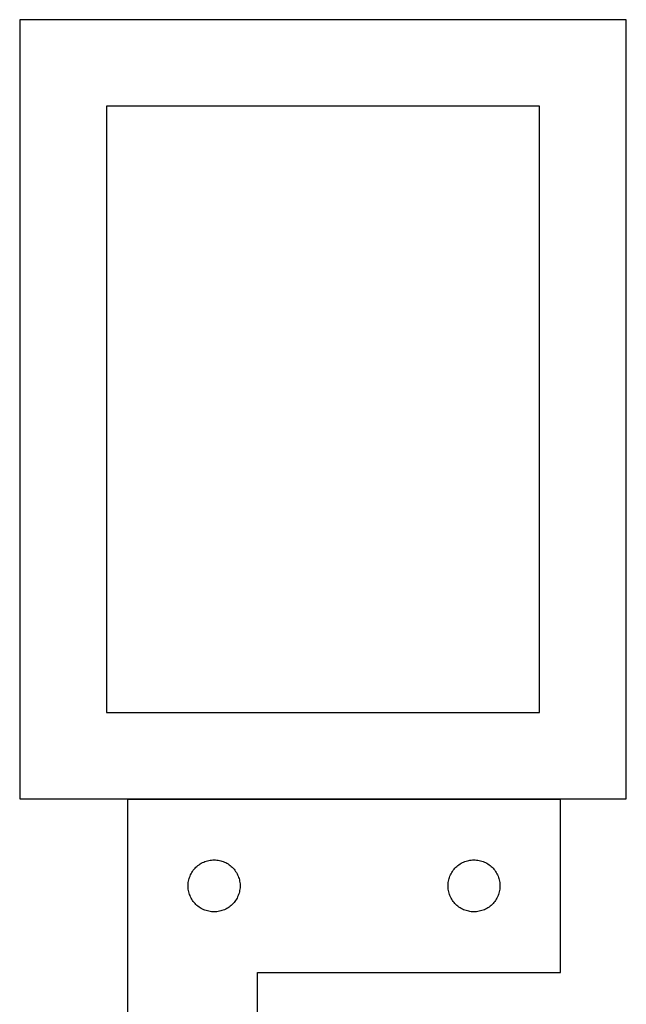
# Model space of a CAD drawing. Header units: millimetres. Extents: x 7 to 1493, y 7 to 2993.
# Tile 15 of 15: x 1143 to 1493, y 2425 to 2993. Entities that reach past the tile are written whole.
import ezdxf

# ---------------------------------------------------------------- set-up
doc = ezdxf.new("R2010")
doc.units = ezdxf.units.MM
doc.layers.add('COMMON', color=5, linetype='CONTINUOUS', true_color=0x0000ff)
doc.layers.add('CUT', color=7, linetype='CONTINUOUS', true_color=0x000000)

msp = doc.modelspace()

# ---------------------------------------------------------------- linework, layer by layer
at = {"layer": 'COMMON'}
for p, q in [((1143.063953, 2993.447832), (1143.063953, 2743.447832)), ((1143.063953, 2725.501284), (1143.063953, 2543.447832)), ((1205.257722, 2543.347831), (1455.257722, 2543.347831))]:
    msp.add_line(p, q, dxfattribs=at)
at = {"layer": 'CUT'}
for p, q in [((1493.163954, 2993.447832), (1143.163954, 2993.447832)), ((1143.163954, 2993.447832), (1143.163954, 2543.447832)), ((1493.163954, 2543.447832), (1493.163954, 2993.447832)), ((1443.163954, 2943.447832), (1193.163954, 2943.447832)), ((1193.163954, 2943.447832), (1193.163954, 2593.447832)), ((1443.163954, 2593.447832), (1443.163954, 2943.447832)), ((1193.163954, 2593.447832), (1443.163954, 2593.447832)), ((1143.163954, 2543.447832), (1493.163954, 2543.447832)), ((1205.257722, 2543.247831), (1205.257722, 2243.247831)), ((1455.257722, 2543.247831), (1205.257722, 2543.247831)), ((1455.257722, 2443.247831), (1455.257722, 2543.247831)), ((1249.966441, 2507.283583), (1250.696, 2507.537362)), ((1250.696, 2507.537362), (1251.437655, 2507.753247)), ((1251.437655, 2507.753247), (1252.189441, 2507.930666)), ((1252.189441, 2507.930666), (1252.949364, 2508.06915)), ((1252.949364, 2508.06915), (1253.715407, 2508.168329)), ((1253.715407, 2508.168329), (1254.485541, 2508.227943)), ((1254.485541, 2508.227943), (1255.257722, 2508.247831)), ((1255.257722, 2508.247831), (1256.029904, 2508.227943)), ((1256.029904, 2508.227943), (1256.800037, 2508.168329)), ((1256.800037, 2508.168329), (1257.566081, 2508.06915)), ((1257.566081, 2508.06915), (1258.326003, 2507.930666)), ((1258.326003, 2507.930666), (1259.077789, 2507.753247)), ((1259.077789, 2507.753247), (1259.819445, 2507.537362)), ((1259.819445, 2507.537362), (1260.549004, 2507.283583)), ((1399.966441, 2507.283583), (1400.696, 2507.537362)), ((1400.696, 2507.537362), (1401.437655, 2507.753247)), ((1401.437655, 2507.753247), (1402.189441, 2507.930666)), ((1402.189441, 2507.930666), (1402.949364, 2508.06915)), ((1402.949364, 2508.06915), (1403.715407, 2508.168329)), ((1403.715407, 2508.168329), (1404.485541, 2508.227943)), ((1404.485541, 2508.227943), (1405.257722, 2508.247831)), ((1405.257722, 2508.247831), (1406.029904, 2508.227943)), ((1406.029904, 2508.227943), (1406.800037, 2508.168329)), ((1406.800037, 2508.168329), (1407.566081, 2508.06915)), ((1407.566081, 2508.06915), (1408.326003, 2507.930666)), ((1408.326003, 2507.930666), (1409.077789, 2507.753247)), ((1409.077789, 2507.753247), (1409.819445, 2507.537362)), ((1409.819445, 2507.537362), (1410.549004, 2507.283583)), ((1242.812567, 2501.621487), (1243.260134, 2502.251045)), ((1243.260134, 2502.251045), (1243.739516, 2502.856729)), ((1243.739516, 2502.856729), (1244.249442, 2503.436931)), ((1244.249442, 2503.436931), (1244.78856, 2503.990114)), ((1244.78856, 2503.990114), (1245.35544, 2504.51481)), ((1245.35544, 2504.51481), (1245.94858, 2505.009628)), ((1245.94858, 2505.009628), (1246.566406, 2505.473256)), ((1246.566406, 2505.473256), (1247.207279, 2505.904465)), ((1247.207279, 2505.904465), (1247.869501, 2506.30211)), ((1247.869501, 2506.30211), (1248.551315, 2506.665137)), ((1248.551315, 2506.665137), (1249.250914, 2506.992585)), ((1249.250914, 2506.992585), (1249.966441, 2507.283583)), ((1260.549004, 2507.283583), (1261.264531, 2506.992585)), ((1261.264531, 2506.992585), (1261.964129, 2506.665137)), ((1261.964129, 2506.665137), (1262.645943, 2506.30211)), ((1262.645943, 2506.30211), (1263.308165, 2505.904465)), ((1263.308165, 2505.904465), (1263.949039, 2505.473256)), ((1263.949039, 2505.473256), (1264.566865, 2505.009628)), ((1264.566865, 2505.009628), (1265.160004, 2504.51481)), ((1265.160004, 2504.51481), (1265.726885, 2503.990114)), ((1265.726885, 2503.990114), (1266.266003, 2503.436931)), ((1266.266003, 2503.436931), (1266.775929, 2502.856729)), ((1266.775929, 2502.856729), (1267.255311, 2502.251045)), ((1267.255311, 2502.251045), (1267.702878, 2501.621487)), ((1392.812567, 2501.621487), (1393.260134, 2502.251045)), ((1393.260134, 2502.251045), (1393.739516, 2502.856729)), ((1393.739516, 2502.856729), (1394.249442, 2503.436931)), ((1394.249442, 2503.436931), (1394.78856, 2503.990114)), ((1394.78856, 2503.990114), (1395.35544, 2504.51481)), ((1395.35544, 2504.51481), (1395.94858, 2505.009628)), ((1395.94858, 2505.009628), (1396.566406, 2505.473256)), ((1396.566406, 2505.473256), (1397.207279, 2505.904465)), ((1397.207279, 2505.904465), (1397.869501, 2506.30211)), ((1397.869501, 2506.30211), (1398.551315, 2506.665137)), ((1398.551315, 2506.665137), (1399.250914, 2506.992585)), ((1399.250914, 2506.992585), (1399.966441, 2507.283583)), ((1410.549004, 2507.283583), (1411.264531, 2506.992585)), ((1411.264531, 2506.992585), (1411.964129, 2506.665137)), ((1411.964129, 2506.665137), (1412.645943, 2506.30211)), ((1412.645943, 2506.30211), (1413.308165, 2505.904465)), ((1413.308165, 2505.904465), (1413.949039, 2505.473256)), ((1413.949039, 2505.473256), (1414.566865, 2505.009628)), ((1414.566865, 2505.009628), (1415.160004, 2504.51481)), ((1415.160004, 2504.51481), (1415.726885, 2503.990114)), ((1415.726885, 2503.990114), (1416.266003, 2503.436931)), ((1416.266003, 2503.436931), (1416.775929, 2502.856729)), ((1416.775929, 2502.856729), (1417.255311, 2502.251045)), ((1417.255311, 2502.251045), (1417.702878, 2501.621487)), ((1240.500753, 2495.937043), (1240.658757, 2496.693147)), ((1240.658757, 2496.693147), (1240.855474, 2497.440116)), ((1240.855474, 2497.440116), (1241.090384, 2498.175967)), ((1241.090384, 2498.175967), (1241.362863, 2498.89875)), ((1241.362863, 2498.89875), (1241.672188, 2499.606547)), ((1241.672188, 2499.606547), (1242.01754, 2500.297482)), ((1242.01754, 2500.297482), (1242.398003, 2500.969723)), ((1242.398003, 2500.969723), (1242.812567, 2501.621487)), ((1267.702878, 2501.621487), (1268.117442, 2500.969723)), ((1268.117442, 2500.969723), (1268.497904, 2500.297482)), ((1268.497904, 2500.297482), (1268.843256, 2499.606547)), ((1268.843256, 2499.606547), (1269.152582, 2498.89875)), ((1269.152582, 2498.89875), (1269.425061, 2498.175967)), ((1269.425061, 2498.175967), (1269.65997, 2497.440116)), ((1269.65997, 2497.440116), (1269.856688, 2496.693147)), ((1269.856688, 2496.693147), (1270.014692, 2495.937043)), ((1390.500753, 2495.937043), (1390.658757, 2496.693147)), ((1390.658757, 2496.693147), (1390.855474, 2497.440116)), ((1390.855474, 2497.440116), (1391.090384, 2498.175967)), ((1391.090384, 2498.175967), (1391.362863, 2498.89875)), ((1391.362863, 2498.89875), (1391.672188, 2499.606547)), ((1391.672188, 2499.606547), (1392.01754, 2500.297482)), ((1392.01754, 2500.297482), (1392.398003, 2500.969723)), ((1392.398003, 2500.969723), (1392.812567, 2501.621487)), ((1417.702878, 2501.621487), (1418.117442, 2500.969723)), ((1418.117442, 2500.969723), (1418.497904, 2500.297482)), ((1418.497904, 2500.297482), (1418.843256, 2499.606547)), ((1418.843256, 2499.606547), (1419.152582, 2498.89875)), ((1419.152582, 2498.89875), (1419.425061, 2498.175967)), ((1419.425061, 2498.175967), (1419.65997, 2497.440116)), ((1419.65997, 2497.440116), (1419.856688, 2496.693147)), ((1419.856688, 2496.693147), (1420.014692, 2495.937043)), ((1240.262695, 2493.63405), (1240.302459, 2494.405463)), ((1240.262695, 2492.861612), (1240.262695, 2493.63405)), ((1240.302459, 2492.090199), (1240.262695, 2492.861612)), ((1240.302459, 2494.405463), (1240.381882, 2495.173807)), ((1240.381882, 2491.321856), (1240.302459, 2492.090199)), ((1240.381882, 2495.173807), (1240.500753, 2495.937043)), ((1240.500753, 2490.55862), (1240.381882, 2491.321856)), ((1240.658757, 2489.802515), (1240.500753, 2490.55862)), ((1270.014692, 2490.55862), (1269.856688, 2489.802515)), ((1270.014692, 2495.937043), (1270.133562, 2495.173807)), ((1270.133562, 2491.321856), (1270.014692, 2490.55862)), ((1270.133562, 2495.173807), (1270.212985, 2494.405463)), ((1270.212985, 2492.090199), (1270.133562, 2491.321856)), ((1270.212985, 2494.405463), (1270.252749, 2493.63405)), ((1270.252749, 2492.861612), (1270.212985, 2492.090199)), ((1270.252749, 2493.63405), (1270.252749, 2492.861612)), ((1390.262695, 2493.63405), (1390.302459, 2494.405463)), ((1390.262695, 2492.861612), (1390.262695, 2493.63405)), ((1390.302459, 2492.090199), (1390.262695, 2492.861612)), ((1390.302459, 2494.405463), (1390.381882, 2495.173807)), ((1390.381882, 2491.321856), (1390.302459, 2492.090199)), ((1390.381882, 2495.173807), (1390.500753, 2495.937043)), ((1390.500753, 2490.55862), (1390.381882, 2491.321856)), ((1390.658757, 2489.802515), (1390.500753, 2490.55862)), ((1420.014692, 2490.55862), (1419.856688, 2489.802515)), ((1420.014692, 2495.937043), (1420.133562, 2495.173807)), ((1420.133562, 2491.321856), (1420.014692, 2490.55862)), ((1420.133562, 2495.173807), (1420.212985, 2494.405463)), ((1420.212985, 2492.090199), (1420.133562, 2491.321856)), ((1420.212985, 2494.405463), (1420.252749, 2493.63405)), ((1420.252749, 2492.861612), (1420.212985, 2492.090199)), ((1420.252749, 2493.63405), (1420.252749, 2492.861612)), ((1240.855474, 2489.055547), (1240.658757, 2489.802515)), ((1241.090384, 2488.319695), (1240.855474, 2489.055547)), ((1241.362863, 2487.596913), (1241.090384, 2488.319695)), ((1241.672188, 2486.889115), (1241.362863, 2487.596913)), ((1242.01754, 2486.19818), (1241.672188, 2486.889115)), ((1242.398003, 2485.525939), (1242.01754, 2486.19818)), ((1242.812567, 2484.874175), (1242.398003, 2485.525939)), ((1243.260134, 2484.244617), (1242.812567, 2484.874175)), ((1267.702878, 2484.874175), (1267.255311, 2484.244617)), ((1268.117442, 2485.525939), (1267.702878, 2484.874175)), ((1268.497904, 2486.19818), (1268.117442, 2485.525939)), ((1268.843256, 2486.889115), (1268.497904, 2486.19818)), ((1269.152582, 2487.596913), (1268.843256, 2486.889115)), ((1269.425061, 2488.319695), (1269.152582, 2487.596913)), ((1269.65997, 2489.055547), (1269.425061, 2488.319695)), ((1269.856688, 2489.802515), (1269.65997, 2489.055547)), ((1390.855474, 2489.055547), (1390.658757, 2489.802515)), ((1391.090384, 2488.319695), (1390.855474, 2489.055547)), ((1391.362863, 2487.596913), (1391.090384, 2488.319695)), ((1391.672188, 2486.889115), (1391.362863, 2487.596913)), ((1392.01754, 2486.19818), (1391.672188, 2486.889115)), ((1392.398003, 2485.525939), (1392.01754, 2486.19818)), ((1392.812567, 2484.874175), (1392.398003, 2485.525939)), ((1393.260134, 2484.244617), (1392.812567, 2484.874175)), ((1417.702878, 2484.874175), (1417.255311, 2484.244617)), ((1418.117442, 2485.525939), (1417.702878, 2484.874175)), ((1418.497904, 2486.19818), (1418.117442, 2485.525939)), ((1418.843256, 2486.889115), (1418.497904, 2486.19818)), ((1419.152582, 2487.596913), (1418.843256, 2486.889115)), ((1419.425061, 2488.319695), (1419.152582, 2487.596913)), ((1419.65997, 2489.055547), (1419.425061, 2488.319695)), ((1419.856688, 2489.802515), (1419.65997, 2489.055547)), ((1243.739516, 2483.638934), (1243.260134, 2484.244617)), ((1244.249442, 2483.058731), (1243.739516, 2483.638934)), ((1244.78856, 2482.505548), (1244.249442, 2483.058731)), ((1245.35544, 2481.980852), (1244.78856, 2482.505548)), ((1245.94858, 2481.486034), (1245.35544, 2481.980852)), ((1246.566406, 2481.022406), (1245.94858, 2481.486034)), ((1247.207279, 2480.591198), (1246.566406, 2481.022406)), ((1247.869501, 2480.193553), (1247.207279, 2480.591198)), ((1248.551315, 2479.830525), (1247.869501, 2480.193553)), ((1249.250914, 2479.503078), (1248.551315, 2479.830525)), ((1249.966441, 2479.212079), (1249.250914, 2479.503078)), ((1250.696, 2478.9583), (1249.966441, 2479.212079)), ((1260.549004, 2479.212079), (1259.819445, 2478.9583)), ((1261.264531, 2479.503078), (1260.549004, 2479.212079)), ((1261.964129, 2479.830525), (1261.264531, 2479.503078)), ((1262.645943, 2480.193553), (1261.964129, 2479.830525)), ((1263.308165, 2480.591198), (1262.645943, 2480.193553)), ((1263.949039, 2481.022406), (1263.308165, 2480.591198)), ((1264.566865, 2481.486034), (1263.949039, 2481.022406)), ((1265.160004, 2481.980852), (1264.566865, 2481.486034)), ((1265.726885, 2482.505548), (1265.160004, 2481.980852)), ((1266.266003, 2483.058731), (1265.726885, 2482.505548)), ((1266.775929, 2483.638934), (1266.266003, 2483.058731)), ((1267.255311, 2484.244617), (1266.775929, 2483.638934)), ((1393.739516, 2483.638934), (1393.260134, 2484.244617)), ((1394.249442, 2483.058731), (1393.739516, 2483.638934)), ((1394.78856, 2482.505548), (1394.249442, 2483.058731)), ((1395.35544, 2481.980852), (1394.78856, 2482.505548)), ((1395.94858, 2481.486034), (1395.35544, 2481.980852)), ((1396.566406, 2481.022406), (1395.94858, 2481.486034)), ((1397.207279, 2480.591198), (1396.566406, 2481.022406)), ((1397.869501, 2480.193553), (1397.207279, 2480.591198)), ((1398.551315, 2479.830525), (1397.869501, 2480.193553)), ((1399.250914, 2479.503078), (1398.551315, 2479.830525)), ((1399.966441, 2479.212079), (1399.250914, 2479.503078)), ((1400.696, 2478.9583), (1399.966441, 2479.212079)), ((1410.549004, 2479.212079), (1409.819445, 2478.9583)), ((1411.264531, 2479.503078), (1410.549004, 2479.212079)), ((1411.964129, 2479.830525), (1411.264531, 2479.503078)), ((1412.645943, 2480.193553), (1411.964129, 2479.830525)), ((1413.308165, 2480.591198), (1412.645943, 2480.193553)), ((1413.949039, 2481.022406), (1413.308165, 2480.591198)), ((1414.566865, 2481.486034), (1413.949039, 2481.022406)), ((1415.160004, 2481.980852), (1414.566865, 2481.486034)), ((1415.726885, 2482.505548), (1415.160004, 2481.980852)), ((1416.266003, 2483.058731), (1415.726885, 2482.505548)), ((1416.775929, 2483.638934), (1416.266003, 2483.058731)), ((1417.255311, 2484.244617), (1416.775929, 2483.638934)), ((1251.437655, 2478.742415), (1250.696, 2478.9583)), ((1252.189441, 2478.564996), (1251.437655, 2478.742415)), ((1252.949364, 2478.426513), (1252.189441, 2478.564996)), ((1253.715407, 2478.327333), (1252.949364, 2478.426513)), ((1254.485541, 2478.26772), (1253.715407, 2478.327333)), ((1255.257722, 2478.247831), (1254.485541, 2478.26772)), ((1256.029904, 2478.26772), (1255.257722, 2478.247831)), ((1256.800037, 2478.327333), (1256.029904, 2478.26772)), ((1257.566081, 2478.426513), (1256.800037, 2478.327333)), ((1258.326003, 2478.564996), (1257.566081, 2478.426513)), ((1259.077789, 2478.742415), (1258.326003, 2478.564996)), ((1259.819445, 2478.9583), (1259.077789, 2478.742415)), ((1401.437655, 2478.742415), (1400.696, 2478.9583)), ((1402.189441, 2478.564996), (1401.437655, 2478.742415)), ((1402.949364, 2478.426513), (1402.189441, 2478.564996)), ((1403.715407, 2478.327333), (1402.949364, 2478.426513)), ((1404.485541, 2478.26772), (1403.715407, 2478.327333)), ((1405.257722, 2478.247831), (1404.485541, 2478.26772)), ((1406.029904, 2478.26772), (1405.257722, 2478.247831)), ((1406.800037, 2478.327333), (1406.029904, 2478.26772)), ((1407.566081, 2478.426513), (1406.800037, 2478.327333)), ((1408.326003, 2478.564996), (1407.566081, 2478.426513)), ((1409.077789, 2478.742415), (1408.326003, 2478.564996)), ((1409.819445, 2478.9583), (1409.077789, 2478.742415)), ((1280.257722, 2243.247831), (1280.257722, 2443.247831)), ((1280.257722, 2443.247831), (1455.257722, 2443.247831))]:
    msp.add_line(p, q, dxfattribs=at)

doc.saveas('drawing.dxf')
